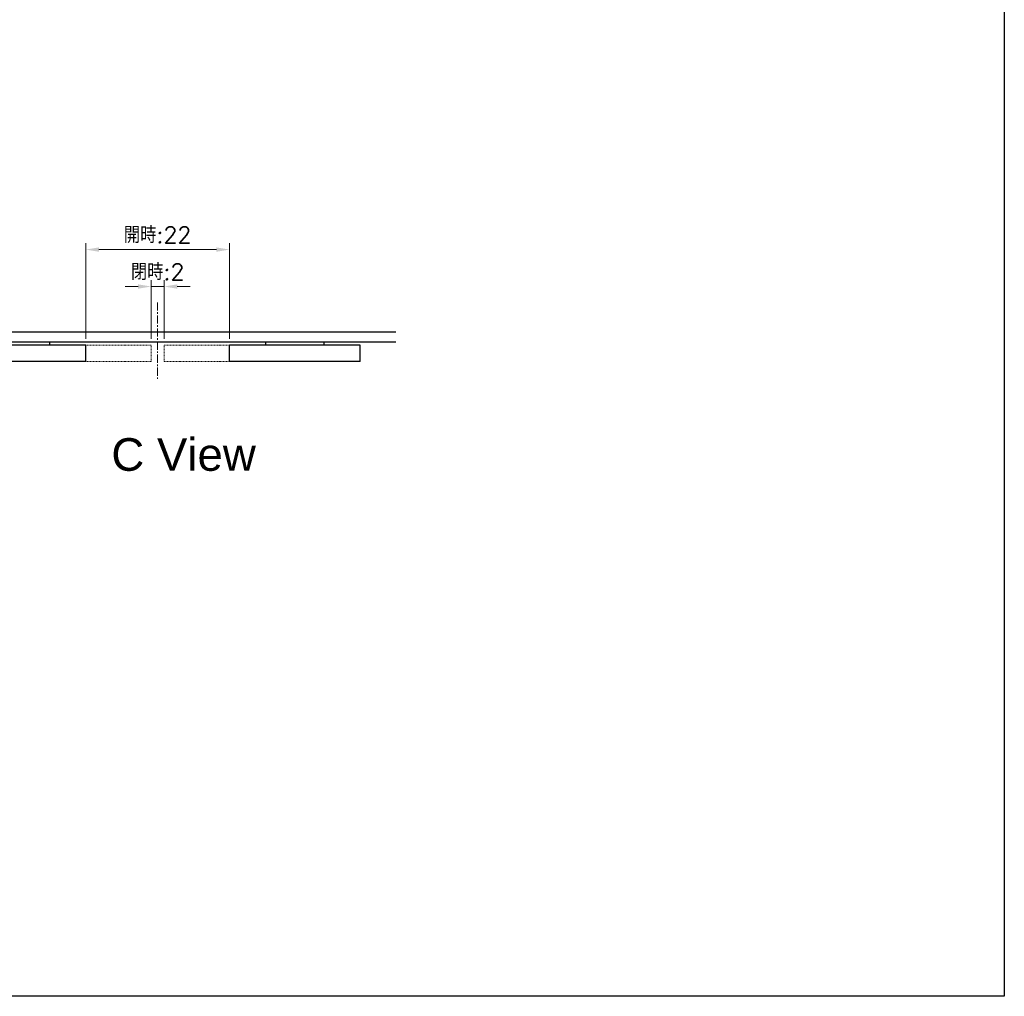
# Model space of a CAD drawing. Header units: inches. Extents: x 0 to 5655, y -2263 to 1330.
# Tile 145 of 239: x 3378 to 3529, y 0 to 150. Entities that reach past the tile are written whole.
import ezdxf

# ---------------------------------------------------------------- set-up
doc = ezdxf.new("R2010")
doc.units = ezdxf.units.IN
doc.header["$MEASUREMENT"] = 0
doc.linetypes.add('CENTER', pattern=[2, 1.25, -0.25, 0.25, -0.25])
doc.linetypes.add('HIDDEN', pattern=[0.375, 0.25, -0.125])
for name, color, linetype, lineweight in [('AM_4', 3, 'Continuous', 15), ('AM_5', 3, 'Continuous', 15), ('AM_7', 4, 'CENTER', 15)]:
    doc.layers.add(name, color=color, linetype=linetype, lineweight=lineweight)
doc.styles.get("Standard").update_dxf_attribs({"font": 'arial.ttf'})
doc.styles.add('尺寸標註', font='romans.shx', dxfattribs={"bigfont": 'CHINESET.SHX'})
doc.dimstyles.new('複本 CNS2-1$0', dxfattribs={"dimtxt": 2.5, "dimasz": 2, "dimexe": 1, "dimexo": 1, "dimgap": 1, "dimtad": 1, "dimtoh": 1, "dimdsep": 46, "dimtxsty": '尺寸標註', "dimcen": 0, "dimclrd": 2, "dimclre": 2, "dimclrt": 3, "dimadec": 0, "dimazin": 2, "dimtp": 0.1, "dimtm": 0.1, "dimtfac": 0.71, "dimtmove": 0, "dimatfit": 0, "dimfxl": 0, "dimlwd": 13, "dimlwe": 13, "dimarcsym": 0})

# ---------------------------------------------------------------- blocks, each defined once
blk = doc.blocks.new('*D569')
at = {"layer": 'AM_5', "color": 2, "lineweight": 13}
for p, q in [((3388.51, 100.74), (3388.51, 115.4)), ((3410.51, 100.74), (3410.51, 115.4)), ((3390.51, 114.4), (3408.51, 114.4))]:
    blk.add_line(p, q, dxfattribs=at)
at = {"layer": 'AM_5', "color": 2}
for points in [[(3390.51, 114.74), (3390.51, 114.07), (3388.51, 114.4)], [(3408.51, 114.74), (3408.51, 114.07), (3410.51, 114.4)]]:
    blk.add_solid(points, dxfattribs=at)
at = {"layer": 'Defpoints', "color": 0}
for p in [(3410.51, 114.4), (3388.51, 99.74), (3410.51, 99.74)]:
    blk.add_point(p, dxfattribs=at)
at = {"layer": 'AM_5', "color": 3, "insert": (3399.51, 116.65), "char_height": 2.5, "attachment_point": 5, "style": '尺寸標註'}
blk.add_mtext('開時:22', dxfattribs=at)
blk = doc.blocks.new('*D570')
at = {"layer": 'AM_5', "color": 2, "lineweight": 13}
for p, q in [((3396.51, 108.74), (3394.51, 108.74)), ((3398.51, 100.74), (3398.51, 109.74)), ((3398.51, 108.74), (3400.51, 108.74)), ((3400.51, 100.74), (3400.51, 109.74)), ((3402.51, 108.74), (3404.51, 108.74))]:
    blk.add_line(p, q, dxfattribs=at)
at = {"layer": 'AM_5', "color": 2}
for points in [[(3396.51, 109.08), (3396.51, 108.41), (3398.51, 108.74)], [(3402.51, 109.08), (3402.51, 108.41), (3400.51, 108.74)]]:
    blk.add_solid(points, dxfattribs=at)
at = {"layer": 'Defpoints', "color": 0}
for p in [(3400.51, 108.74), (3398.51, 99.74), (3400.51, 99.74)]:
    blk.add_point(p, dxfattribs=at)
at = {"layer": 'AM_5', "color": 3, "insert": (3399.51, 110.99), "char_height": 2.5, "attachment_point": 5, "style": '尺寸標註'}
blk.add_mtext('閉時:2', dxfattribs=at)

msp = doc.modelspace()

# ---------------------------------------------------------------- linework, layer by layer
at = {"color": 7, "linetype": 'Continuous', "lineweight": 25}
for p, q in [((3436.009, 101.744), (3364.009, 101.744)), ((3436.009, 100.244), (3364.009, 100.244)), ((3387.509, 99.744), (3369.509, 99.744)), ((3383.009, 99.744), (3383.009, 100.244)), ((3388.509, 99.744), (3387.509, 99.744)), ((3388.509, 97.244), (3388.509, 99.744)), ((3410.509, 97.244), (3410.509, 99.744)), ((3411.509, 99.744), (3410.509, 99.744)), ((3429.509, 99.744), (3411.509, 99.744)), ((3416.009, 100.244), (3416.009, 99.744)), ((3425.009, 99.744), (3425.009, 100.244)), ((3430.509, 99.744), (3429.509, 99.744)), ((3430.509, 97.244), (3430.509, 99.744)), ((3387.509, 97.244), (3369.509, 97.244)), ((3388.509, 97.244), (3387.509, 97.244)), ((3411.509, 97.244), (3410.509, 97.244)), ((3429.509, 97.244), (3411.509, 97.244)), ((3430.509, 97.244), (3429.509, 97.244))]:
    msp.add_line(p, q, dxfattribs=at)
msp.add_lwpolyline([(3173.908, 493.153), (3529.18, 493.153), (3529.18, 0), (3173.908, 0)], close=True)
at = {"layer": 'AM_4', "linetype": 'HIDDEN', "ltscale": 0.5}
for p, q in [((3398.509, 99.744), (3388.509, 99.744)), ((3398.509, 97.244), (3398.509, 99.744)), ((3400.509, 97.244), (3400.509, 99.744)), ((3400.509, 99.744), (3410.509, 99.744)), ((3398.509, 97.244), (3388.509, 97.244)), ((3400.509, 97.244), (3410.509, 97.244))]:
    msp.add_line(p, q, dxfattribs=at)
at = {"layer": 'AM_7'}
msp.add_line((3399.509, 106.314), (3399.509, 94.615), dxfattribs=at)

# ---------------------------------------------------------------- texts
at = {"layer": 'AM_4', "color": 1, "insert": (3403.481, 82.974), "char_height": 5, "attachment_point": 5}
msp.add_mtext('C View', dxfattribs=at)

# ---------------------------------------------------------------- dimensions: what is measured, and where the dimension line sits
at = {"layer": 'AM_5'}
dim = msp.add_linear_dim(base=(3410.509, 114.402), p1=(3388.509, 99.744), p2=(3410.509, 99.744), text='開時:<>', dimstyle='複本 CNS2-1$0', override={"dimdec": 1}, dxfattribs=at)
dim.commit()
dim.dimension.update_dxf_attribs({"geometry": '*D569', "text_midpoint": (3399.509, 116.652)})
dim = msp.add_linear_dim(base=(3400.509, 108.744), p1=(3398.509, 99.744), p2=(3400.509, 99.744), text='閉時:<>', dimstyle='複本 CNS2-1$0', override={"dimdec": 1}, dxfattribs=at)
dim.commit()
dim.dimension.update_dxf_attribs({"geometry": '*D570', "text_midpoint": (3399.509, 108.744), "dimtype": 160})

doc.saveas('drawing.dxf')
